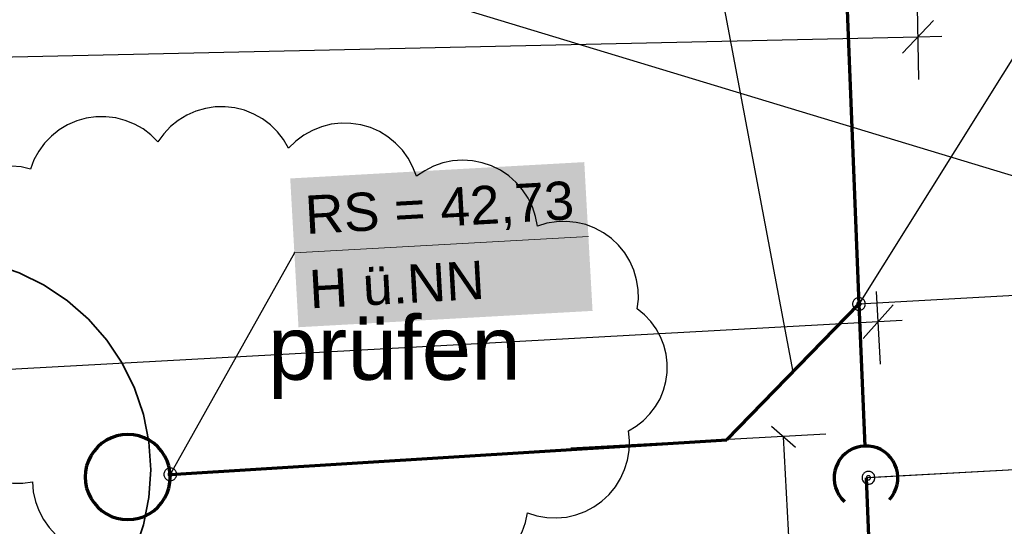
# Model space of a CAD drawing. Extents: x -779 to 790, y -208 to 633.
# Tile 141 of 232: x -186 to -140, y 440 to 464. Entities that reach past the tile are written whole.
import ezdxf
from ezdxf.lldxf.tags import DXFTag

# ---------------------------------------------------------------- set-up
doc = ezdxf.new("R2010")
doc.units = 0
doc.layers.get('0').update_dxf_attribs({"lineweight": 25})
for name, color, linetype, lineweight, true_color in [('01AFU Allgemein Bemaßung-A07F5V4RWF', 7, 'Continuous', 25, 0x848484), ('02 Raster Gebäude-A07F5V4QWF', 7, 'Continuous', 25, 0x848484), ('30 Baugrubenplanung - Bemaßung', 7, 'Continuous', 25, 0x848484), ('S_Abwasserschacht', 7, 'Continuous', 35, 0xffffff), ('S_Mass', 150, 'Continuous', 25, 0x007fff), ('S_Schmutzwasser_Grundleitung', 7, 'Continuous', 70, 0x7f5f00), ('X_Aenderungen', 6, 'Continuous', 25, 0xff00ff), ('X_Mass', 150, 'Continuous', 25, 0x007fff)]:
    doc.layers.add(name, color=color, linetype=linetype, lineweight=lineweight, true_color=true_color)
doc.layers.add('02 Raster Gebäude-A07F5V53WF', color=7, linetype='Continuous', lineweight=13)
doc.styles.get("Standard").update_dxf_attribs({"font": 'arial.ttf'})
tags = doc.linetypes.add('Raster-A07F5V4TWF', pattern=[0.2, 0.1, -0.05, 0, -0.05]).pattern_tags.tags
tags[10:11] = [DXFTag(74, 4), DXFTag(75, 0), DXFTag(340, '0'), DXFTag(46, 1.0), DXFTag(50, 0.0), DXFTag(44, 0.0), DXFTag(45, 0.0)]
tags[8:9] = [DXFTag(74, 4), DXFTag(75, 0), DXFTag(340, '0'), DXFTag(46, 1.0), DXFTag(50, 0.0), DXFTag(44, 0.0), DXFTag(45, 0.0)]
tags[6:7] = [DXFTag(74, 4), DXFTag(75, 0), DXFTag(340, '0'), DXFTag(46, 1.0), DXFTag(50, 0.0), DXFTag(44, 0.0), DXFTag(45, 0.0)]
tags[4:5] = [DXFTag(74, 4), DXFTag(75, 0), DXFTag(340, '0'), DXFTag(46, 1.0), DXFTag(50, 0.0), DXFTag(44, 0.0), DXFTag(45, 0.0)]
tags = doc.linetypes.add('Raster-A07F5V57WF', pattern=[0.2, 0.1, -0.05, 0, -0.05]).pattern_tags.tags
tags[10:11] = [DXFTag(74, 4), DXFTag(75, 0), DXFTag(340, '0'), DXFTag(46, 1.0), DXFTag(50, 0.0), DXFTag(44, 0.0), DXFTag(45, 0.0)]
tags[8:9] = [DXFTag(74, 4), DXFTag(75, 0), DXFTag(340, '0'), DXFTag(46, 1.0), DXFTag(50, 0.0), DXFTag(44, 0.0), DXFTag(45, 0.0)]
tags[6:7] = [DXFTag(74, 4), DXFTag(75, 0), DXFTag(340, '0'), DXFTag(46, 1.0), DXFTag(50, 0.0), DXFTag(44, 0.0), DXFTag(45, 0.0)]
tags[4:5] = [DXFTag(74, 4), DXFTag(75, 0), DXFTag(340, '0'), DXFTag(46, 1.0), DXFTag(50, 0.0), DXFTag(44, 0.0), DXFTag(45, 0.0)]

# ---------------------------------------------------------------- blocks, each defined once
blk = doc.blocks.new('Referenz-A07F5V4VWF', base_point=(-401.415, -176.34))
at = {"layer": '01AFU Allgemein Bemaßung-A07F5V4RWF', "color": 0, "lineweight": -2}
for p, q in [((-145.867, 447.356), (-146.053, 450.758)), ((-146.684, 448.563), (-145.268, 450.143)), ((-328.32, 439.376), (-145.976, 449.353)), ((-145.976, 449.353), (-144.852, 449.415))]:
    blk.add_line(p, q, dxfattribs=at)
at = {"layer": '02 Raster Gebäude-A07F5V4QWF', "color": 0, "linetype": 'Raster-A07F5V4TWF', "lineweight": -2, "ltscale": 187.5}
blk.add_line((458.124, 274.957), (-306.446, 506.77), dxfattribs=at)
at = {"layer": '30 Baugrubenplanung - Bemaßung', "color": 0, "lineweight": -2}
for p, q in [((-144.056, 460.729), (-144.131, 464.134)), ((-144.833, 461.962), (-143.367, 463.495)), ((-352.803, 458.112), (-144.1, 462.728)), ((-144.1, 462.728), (-142.975, 462.753))]:
    blk.add_line(p, q, dxfattribs=at)
blk = doc.blocks.new('Referenz-A07F5V59WF', base_point=(-759.499, -206.186))
at = {"layer": '02 Raster Gebäude-A07F5V53WF', "color": 0, "linetype": 'Raster-A07F5V57WF', "ltscale": 117.000008}
blk.add_line((458.011, 274.994), (-306.417, 506.754), dxfattribs=at)
blk = doc.blocks.new('Maß-A07F5VBLWF', base_point=(-160.407, 405.733))
at = {"color": 0, "linetype": 'ByBlock', "lineweight": -2, "ltscale": 0.25}
for p, q in [((-150.981, 444.446), (-149.864, 443.445)), ((-148.425, 444.055), (-160.407, 443.399)), ((-148.361, 406.28), (-150.422, 443.945)), ((-148.919, 406.78), (-147.802, 405.779)), ((-146.364, 406.389), (-158.346, 405.733))]:
    blk.add_line(p, q, dxfattribs=at)
at = {"color": 0, "linetype": 'ByBlock', "lineweight": -2, "ltscale": 0.25, "insert": (-147.118, 427.492), "char_height": 1.8, "attachment_point": 1, "rotation": 273.1327}
blk.add_mtext('{\\fArial;1.89}', dxfattribs=at)
blk = doc.blocks.new('Maß-A07F5VBPWF', base_point=(-146.543, 406.486))
at = {"color": 0, "linetype": 'ByBlock', "lineweight": -2, "ltscale": 0.25}
for p, q in [((-117.314, 444.138), (-116.197, 443.137)), ((-114.758, 443.746), (-146.543, 442.007)), ((-114.811, 408.116), (-116.755, 443.637)), ((-115.37, 408.617), (-114.253, 407.615)), ((-112.814, 408.225), (-144.599, 406.486))]:
    blk.add_line(p, q, dxfattribs=at)
at = {"color": 0, "linetype": 'ByBlock', "lineweight": -2, "ltscale": 0.25, "insert": (-113.867, 436.54), "char_height": 1.8, "attachment_point": 1, "rotation": 273.1327}
blk.add_mtext('{\\fArial;1.78}', dxfattribs=at)
blk = doc.blocks.new('Maß-A07F5VBRWF', base_point=(-146.875, 406.492))
at = {"color": 0, "linetype": 'ByBlock', "lineweight": -2, "ltscale": 0.25}
for p, q in [((-104.721, 452.484), (-146.875, 450.177)), ((-107.276, 452.875), (-106.159, 451.874)), ((-104.327, 408.69), (-106.718, 452.374)), ((-104.885, 409.19), (-103.768, 408.189)), ((-102.33, 408.799), (-144.484, 406.492))]:
    blk.add_line(p, q, dxfattribs=at)
at = {"color": 0, "linetype": 'ByBlock', "lineweight": -2, "ltscale": 0.25, "insert": (-103.255, 433.014), "char_height": 1.8, "attachment_point": 1, "rotation": 273.1327}
blk.add_mtext('{\\fArial;2.19}', dxfattribs=at)
blk = doc.blocks.new('Kreis-A07F5VCFWF', base_point=(-200.152, 432.395))
at = {"color": 0, "linetype": 'ByBlock', "lineweight": -2, "ltscale": 0.35}
for p, q in [((-192.74, 452.054), (-193.979, 451.634)), ((-191.457, 452.309), (-192.74, 452.054)), ((-190.152, 452.395), (-191.457, 452.309)), ((-188.847, 452.309), (-190.152, 452.395)), ((-187.564, 452.054), (-188.847, 452.309)), ((-186.325, 451.634), (-187.564, 452.054)), ((-193.979, 451.634), (-195.152, 451.055)), ((-185.152, 451.055), (-186.325, 451.634)), ((-195.152, 451.055), (-196.24, 450.328)), ((-184.064, 450.328), (-185.152, 451.055)), ((-196.24, 450.328), (-197.223, 449.466)), ((-183.081, 449.466), (-184.064, 450.328)), ((-197.223, 449.466), (-198.086, 448.482)), ((-182.218, 448.482), (-183.081, 449.466)), ((-198.086, 448.482), (-198.812, 447.395)), ((-181.492, 447.395), (-182.218, 448.482)), ((-198.812, 447.395), (-199.391, 446.222)), ((-180.913, 446.222), (-181.492, 447.395)), ((-199.391, 446.222), (-199.811, 444.983)), ((-180.493, 444.983), (-180.913, 446.222)), ((-199.811, 444.983), (-200.066, 443.7)), ((-180.238, 443.7), (-180.493, 444.983)), ((-200.066, 443.7), (-200.152, 442.395)), ((-180.152, 442.395), (-180.238, 443.7)), ((-200.152, 442.395), (-200.066, 441.09)), ((-180.238, 441.09), (-180.152, 442.395)), ((-200.066, 441.09), (-199.811, 439.807)), ((-180.493, 439.807), (-180.238, 441.09)), ((-199.811, 439.807), (-199.391, 438.568)), ((-180.913, 438.568), (-180.493, 439.807)), ((-199.391, 438.568), (-198.812, 437.395)), ((-181.492, 437.395), (-180.913, 438.568)), ((-198.812, 437.395), (-198.086, 436.307)), ((-182.218, 436.307), (-181.492, 437.395)), ((-198.086, 436.307), (-197.223, 435.324)), ((-183.081, 435.324), (-182.218, 436.307)), ((-197.223, 435.324), (-196.24, 434.461)), ((-184.064, 434.461), (-183.081, 435.324)), ((-196.24, 434.461), (-195.152, 433.735)), ((-185.152, 433.735), (-184.064, 434.461)), ((-195.152, 433.735), (-193.979, 433.156)), ((-186.325, 433.156), (-185.152, 433.735)), ((-193.979, 433.156), (-192.74, 432.736)), ((-187.564, 432.736), (-186.325, 433.156)), ((-192.74, 432.736), (-191.457, 432.48)), ((-188.847, 432.48), (-187.564, 432.736)), ((-191.457, 432.48), (-190.152, 432.395)), ((-190.152, 432.395), (-188.847, 432.48))]:
    blk.add_line(p, q, dxfattribs=at)
blk = doc.blocks.new('Revisionswolke-A07F5VFVWF', base_point=(-191.647, 436.133))
at = {"color": 0, "linetype": 'ByBlock', "lineweight": -2, "ltscale": 0.25}
for p, q in [((-177.121, 459.433), (-177.582, 459.364)), ((-176.655, 459.442), (-177.121, 459.433)), ((-176.192, 459.389), (-176.655, 459.442)), ((-175.74, 459.275), (-176.192, 459.389)), ((-182.722, 458.97), (-183.181, 458.903)), ((-182.258, 458.976), (-182.722, 458.97)), ((-181.797, 458.92), (-182.258, 458.976)), ((-181.347, 458.804), (-181.797, 458.92)), ((-178.457, 459.046), (-178.855, 458.803)), ((-178.03, 459.234), (-178.457, 459.046)), ((-177.582, 459.364), (-178.03, 459.234)), ((-175.306, 459.102), (-175.74, 459.275)), ((-174.9, 458.875), (-175.306, 459.102)), ((-184.054, 458.592), (-184.452, 458.354)), ((-183.628, 458.777), (-184.054, 458.592)), ((-183.181, 458.903), (-183.628, 458.777)), ((-180.917, 458.631), (-181.347, 458.804)), ((-180.513, 458.402), (-180.917, 458.631)), ((-179.218, 458.511), (-179.539, 458.172)), ((-178.855, 458.803), (-179.218, 458.511)), ((-174.527, 458.595), (-174.9, 458.875)), ((-174.194, 458.269), (-174.527, 458.595)), ((-172.123, 458.505), (-172.557, 458.333)), ((-171.671, 458.619), (-172.123, 458.505)), ((-171.207, 458.671), (-171.671, 458.619)), ((-170.741, 458.663), (-171.207, 458.671)), ((-170.28, 458.593), (-170.741, 458.663)), ((-169.832, 458.462), (-170.28, 458.593)), ((-169.405, 458.274), (-169.832, 458.462)), ((-184.815, 458.065), (-185.137, 457.73)), ((-184.452, 458.354), (-184.815, 458.065)), ((-180.143, 458.121), (-180.513, 458.402)), ((-179.813, 457.795), (-180.143, 458.121)), ((-179.539, 458.172), (-179.813, 457.795)), ((-173.907, 457.901), (-174.194, 458.269)), ((-172.964, 458.105), (-173.337, 457.825)), ((-172.557, 458.333), (-172.964, 458.105)), ((-169.007, 458.031), (-169.405, 458.274)), ((-168.644, 457.738), (-169.007, 458.031)), ((-185.137, 457.73), (-185.412, 457.356)), ((-173.67, 457.499), (-173.907, 457.901)), ((-173.337, 457.825), (-173.67, 457.499)), ((-168.323, 457.4), (-168.644, 457.738)), ((-185.412, 457.356), (-185.636, 456.949)), ((-168.049, 457.022), (-168.323, 457.4)), ((-187.148, 456.64), (-187.593, 456.564)), ((-186.696, 456.658), (-187.148, 456.64)), ((-186.245, 456.617), (-186.696, 456.658)), ((-185.804, 456.517), (-186.245, 456.617)), ((-185.636, 456.949), (-185.804, 456.517)), ((-167.828, 456.611), (-168.049, 457.022)), ((-167.663, 456.175), (-167.828, 456.611)), ((-166.863, 456.648), (-167.279, 456.438)), ((-166.423, 456.802), (-166.863, 456.648)), ((-165.967, 456.897), (-166.423, 456.802)), ((-165.502, 456.93), (-165.967, 456.897)), ((-165.037, 456.902), (-165.502, 456.93)), ((-164.58, 456.813), (-165.037, 456.902)), ((-164.138, 456.664), (-164.58, 456.813)), ((-163.72, 456.459), (-164.138, 456.664)), ((-188.436, 456.24), (-188.819, 455.999)), ((-188.026, 456.43), (-188.436, 456.24)), ((-187.593, 456.564), (-188.026, 456.43)), ((-167.279, 456.438), (-167.663, 456.175)), ((-163.332, 456.2), (-163.72, 456.459)), ((-162.983, 455.892), (-163.332, 456.2)), ((-189.167, 455.71), (-189.474, 455.378)), ((-188.819, 455.999), (-189.167, 455.71)), ((-162.676, 455.541), (-162.983, 455.892)), ((-189.474, 455.378), (-189.736, 455.009)), ((-162.419, 455.153), (-162.676, 455.541)), ((-189.736, 455.009), (-189.946, 454.609)), ((-162.215, 454.734), (-162.419, 455.153)), ((-189.946, 454.609), (-190.103, 454.184)), ((-162.068, 454.292), (-162.215, 454.734)), ((-161.981, 453.834), (-162.068, 454.292)), ((-190.103, 454.184), (-190.204, 453.743)), ((-161.539, 453.968), (-161.981, 453.834)), ((-161.084, 454.044), (-161.539, 453.968)), ((-160.623, 454.059), (-161.084, 454.044)), ((-160.163, 454.013), (-160.623, 454.059)), ((-159.714, 453.907), (-160.163, 454.013)), ((-159.283, 453.743), (-159.714, 453.907)), ((-190.204, 453.743), (-190.245, 453.293)), ((-158.877, 453.524), (-159.283, 453.743)), ((-158.503, 453.254), (-158.877, 453.524)), ((-190.245, 453.293), (-190.228, 452.841)), ((-158.168, 452.936), (-158.503, 453.254)), ((-157.877, 452.578), (-158.168, 452.936)), ((-190.228, 452.841), (-190.152, 452.395)), ((-157.636, 452.184), (-157.877, 452.578)), ((-190.506, 452.116), (-190.821, 451.794)), ((-190.152, 452.395), (-190.506, 452.116)), ((-157.449, 451.762), (-157.636, 452.184)), ((-190.821, 451.794), (-191.091, 451.434)), ((-157.319, 451.319), (-157.449, 451.762)), ((-191.091, 451.434), (-191.312, 451.041)), ((-157.248, 450.863), (-157.319, 451.319)), ((-191.48, 450.623), (-191.592, 450.186)), ((-191.312, 451.041), (-191.48, 450.623)), ((-157.238, 450.402), (-157.248, 450.863)), ((-191.592, 450.186), (-191.647, 449.739)), ((-157.289, 449.943), (-157.238, 450.402)), ((-191.647, 449.739), (-191.642, 449.289)), ((-156.954, 449.673), (-157.289, 449.943)), ((-156.658, 449.361), (-156.954, 449.673)), ((-191.642, 449.289), (-191.579, 448.842)), ((-156.403, 449.015), (-156.658, 449.361)), ((-191.579, 448.842), (-191.459, 448.408)), ((-156.195, 448.638), (-156.403, 449.015)), ((-191.459, 448.408), (-191.282, 447.994)), ((-156.038, 448.239), (-156.195, 448.638)), ((-191.282, 447.994), (-191.054, 447.605)), ((-155.932, 447.822), (-156.038, 448.239)), ((-155.881, 447.395), (-155.932, 447.822)), ((-191.054, 447.605), (-190.776, 447.25)), ((-155.885, 446.965), (-155.881, 447.395)), ((-190.776, 447.25), (-190.455, 446.934)), ((-190.455, 446.934), (-190.095, 446.663)), ((-155.944, 446.539), (-155.885, 446.965)), ((-190.095, 446.663), (-189.703, 446.441)), ((-189.703, 446.441), (-189.829, 445.996)), ((-156.057, 446.124), (-155.944, 446.539)), ((-189.829, 445.996), (-189.895, 445.538)), ((-156.222, 445.727), (-156.057, 446.124)), ((-189.895, 445.538), (-189.901, 445.076)), ((-156.437, 445.355), (-156.222, 445.727)), ((-189.901, 445.076), (-189.845, 444.617)), ((-156.697, 445.013), (-156.437, 445.355)), ((-189.845, 444.617), (-189.73, 444.169)), ((-157.338, 444.442), (-156.999, 444.707)), ((-156.999, 444.707), (-156.697, 445.013)), ((-189.73, 444.169), (-189.557, 443.74)), ((-157.708, 444.223), (-157.338, 444.442)), ((-157.661, 443.763), (-157.708, 444.223)), ((-189.557, 443.74), (-189.329, 443.338)), ((-157.675, 443.301), (-157.661, 443.763)), ((-189.329, 443.338), (-189.05, 442.969)), ((-157.749, 442.844), (-157.675, 443.301)), ((-189.05, 442.969), (-188.725, 442.64)), ((-157.883, 442.401), (-157.749, 442.844)), ((-188.725, 442.64), (-188.359, 442.357)), ((-188.359, 442.357), (-187.96, 442.124)), ((-158.074, 441.98), (-157.883, 442.401)), ((-187.96, 442.124), (-187.533, 441.946)), ((-187.533, 441.946), (-187.087, 441.825)), ((-187.087, 441.825), (-186.628, 441.764)), ((-186.166, 441.764), (-185.707, 441.825)), ((-185.707, 441.825), (-185.668, 441.361)), ((-158.319, 441.587), (-158.074, 441.98)), ((-186.628, 441.764), (-186.166, 441.764)), ((-185.668, 441.361), (-185.568, 440.907)), ((-158.613, 441.23), (-158.319, 441.587)), ((-185.568, 440.907), (-185.41, 440.47)), ((-159.329, 440.646), (-158.952, 440.914)), ((-158.952, 440.914), (-158.613, 441.23)), ((-185.41, 440.47), (-185.195, 440.058)), ((-160.172, 440.27), (-159.738, 440.43)), ((-159.738, 440.43), (-159.329, 440.646)), ((-185.195, 440.058), (-184.927, 439.677)), ((-162.545, 439.91), (-162.443, 440.364)), ((-162.443, 440.364), (-162.002, 440.225)), ((-162.002, 440.225), (-161.546, 440.145)), ((-161.546, 440.145), (-161.084, 440.126)), ((-161.084, 440.126), (-160.623, 440.168)), ((-160.623, 440.168), (-160.172, 440.27)), ((-184.927, 439.677), (-184.612, 439.335)), ((-162.706, 439.473), (-162.545, 439.91)), ((-184.612, 439.335), (-184.254, 439.038)), ((-184.254, 439.038), (-183.861, 438.79)), ((-163.193, 438.682), (-162.923, 439.061)), ((-162.923, 439.061), (-162.706, 439.473)), ((-183.861, 438.79), (-183.438, 438.596)), ((-183.438, 438.596), (-182.993, 438.46)), ((-181.154, 438.52), (-180.719, 438.685)), ((-180.719, 438.685), (-180.31, 438.906)), ((-180.31, 438.906), (-180.14, 438.473)), ((-163.51, 438.341), (-163.193, 438.682)), ((-182.993, 438.46), (-182.534, 438.383)), ((-182.534, 438.383), (-182.07, 438.368)), ((-182.07, 438.368), (-181.607, 438.414)), ((-181.607, 438.414), (-181.154, 438.52)), ((-180.14, 438.473), (-179.915, 438.066)), ((-168.41, 437.797), (-168.191, 438.208)), ((-168.191, 438.208), (-167.816, 437.933)), ((-163.869, 438.045), (-163.51, 438.341)), ((-179.915, 438.066), (-179.638, 437.693)), ((-179.638, 437.693), (-179.314, 437.359)), ((-174.633, 437.321), (-174.304, 437.65)), ((-174.304, 437.65), (-174.015, 437.286)), ((-168.68, 437.419), (-168.41, 437.797)), ((-167.816, 437.933), (-167.407, 437.71)), ((-167.407, 437.71), (-166.973, 437.542)), ((-164.688, 437.607), (-164.264, 437.799)), ((-164.264, 437.799), (-163.869, 438.045)), ((-179.314, 437.359), (-178.949, 437.071)), ((-175.003, 437.039), (-174.633, 437.321)), ((-174.015, 437.286), (-173.68, 436.963)), ((-168.999, 437.079), (-168.68, 437.419)), ((-166.973, 437.542), (-166.521, 437.434)), ((-166.521, 437.434), (-166.058, 437.386)), ((-166.058, 437.386), (-165.593, 437.399)), ((-165.593, 437.399), (-165.133, 437.473)), ((-165.133, 437.473), (-164.688, 437.607)), ((-178.949, 437.071), (-178.549, 436.833)), ((-178.549, 436.833), (-178.122, 436.65)), ((-175.837, 436.632), (-175.406, 436.808)), ((-175.406, 436.808), (-175.003, 437.039)), ((-173.68, 436.963), (-173.306, 436.686)), ((-169.755, 436.54), (-169.359, 436.785)), ((-169.359, 436.785), (-168.999, 437.079)), ((-178.122, 436.65), (-177.674, 436.525)), ((-177.674, 436.525), (-177.213, 436.46)), ((-177.213, 436.46), (-176.748, 436.456)), ((-176.748, 436.456), (-176.287, 436.514)), ((-176.287, 436.514), (-175.837, 436.632)), ((-173.306, 436.686), (-172.898, 436.462)), ((-172.898, 436.462), (-172.464, 436.293)), ((-172.464, 436.293), (-172.012, 436.183)), ((-170.625, 436.217), (-170.179, 436.35)), ((-170.179, 436.35), (-169.755, 436.54)), ((-172.012, 436.183), (-171.55, 436.133)), ((-171.55, 436.133), (-171.085, 436.144)), ((-171.085, 436.144), (-170.625, 436.217))]:
    blk.add_line(p, q, dxfattribs=at)
blk = doc.blocks.new('Einzeiliger Text-A07F5VFXWF', base_point=(-174.642, 446.618))
at = {"color": 0, "lineweight": -2, "insert": (-174.642, 449.618), "char_height": 3, "attachment_point": 1}
blk.add_mtext('{\\fArial;prüfen}', dxfattribs=at)

msp = doc.modelspace()

# ---------------------------------------------------------------- linework, layer by layer
at = {"layer": 'S_Mass'}
for p, q in [((-138.287, 463.902), (-146.875, 450.177)), ((-173.402, 452.58), (-179.232, 442.175)), ((-173.411, 452.584), (-173.412, 452.582)), ((-173.412, 452.582), (-173.412, 452.581)), ((-173.412, 452.581), (-173.412, 452.58)), ((-173.412, 452.58), (-173.412, 452.578)), ((-173.412, 452.578), (-173.411, 452.577)), ((-173.41, 452.586), (-173.411, 452.585)), ((-173.411, 452.585), (-173.411, 452.584)), ((-173.411, 452.577), (-173.411, 452.576)), ((-173.411, 452.576), (-173.41, 452.575)), ((-173.409, 452.587), (-173.41, 452.586)), ((-173.41, 452.575), (-173.409, 452.574)), ((-173.408, 452.588), (-173.409, 452.587)), ((-173.409, 452.574), (-173.408, 452.573)), ((-173.407, 452.589), (-173.408, 452.588)), ((-173.408, 452.573), (-173.407, 452.572)), ((-173.406, 452.589), (-173.407, 452.589)), ((-173.407, 452.572), (-173.406, 452.571)), ((-173.405, 452.59), (-173.406, 452.589)), ((-173.406, 452.571), (-173.405, 452.571)), ((-173.404, 452.59), (-173.405, 452.59)), ((-173.405, 452.571), (-173.404, 452.57)), ((-173.402, 452.59), (-173.404, 452.59)), ((-173.404, 452.57), (-173.403, 452.57)), ((-173.403, 452.57), (-173.401, 452.57)), ((-173.401, 452.59), (-173.402, 452.59)), ((-173.4, 452.59), (-173.401, 452.59)), ((-173.401, 452.57), (-173.4, 452.57)), ((-173.398, 452.59), (-173.4, 452.59)), ((-173.4, 452.57), (-173.399, 452.571)), ((-173.399, 452.571), (-173.397, 452.571)), ((-173.397, 452.589), (-173.398, 452.59)), ((-173.396, 452.588), (-173.397, 452.589)), ((-173.397, 452.571), (-173.396, 452.572)), ((-173.395, 452.588), (-173.396, 452.588)), ((-173.396, 452.572), (-173.395, 452.573)), ((-173.394, 452.587), (-173.395, 452.588)), ((-173.395, 452.573), (-173.394, 452.574)), ((-173.393, 452.586), (-173.394, 452.587)), ((-173.394, 452.575), (-173.393, 452.576)), ((-173.394, 452.574), (-173.394, 452.575)), ((-173.393, 452.585), (-173.393, 452.586)), ((-173.392, 452.583), (-173.393, 452.585)), ((-173.393, 452.576), (-173.392, 452.577)), ((-173.392, 452.582), (-173.392, 452.583)), ((-173.392, 452.581), (-173.392, 452.582)), ((-173.392, 452.579), (-173.392, 452.581)), ((-173.392, 452.578), (-173.392, 452.579)), ((-173.392, 452.577), (-173.392, 452.578)), ((-147.172, 450.216), (-147.175, 450.177)), ((-147.175, 450.177), (-147.172, 450.137)), ((-147.165, 450.254), (-147.172, 450.216)), ((-147.172, 450.137), (-147.165, 450.099)), ((-147.152, 450.291), (-147.165, 450.254)), ((-147.135, 450.327), (-147.152, 450.291)), ((-147.113, 450.359), (-147.135, 450.327)), ((-147.087, 450.389), (-147.113, 450.359)), ((-147.057, 450.415), (-147.087, 450.389)), ((-147.025, 450.436), (-147.057, 450.415)), ((-146.99, 450.454), (-147.025, 450.436)), ((-146.952, 450.466), (-146.99, 450.454)), ((-146.974, 450.19), (-146.975, 450.177)), ((-146.975, 450.177), (-146.974, 450.164)), ((-146.971, 450.202), (-146.974, 450.19)), ((-146.974, 450.164), (-146.971, 450.151)), ((-146.967, 450.215), (-146.971, 450.202)), ((-146.971, 450.151), (-146.967, 450.138)), ((-146.961, 450.227), (-146.967, 450.215)), ((-146.967, 450.138), (-146.961, 450.127)), ((-146.954, 450.237), (-146.961, 450.227)), ((-146.961, 450.127), (-146.954, 450.116)), ((-146.946, 450.247), (-146.954, 450.237)), ((-146.914, 450.474), (-146.952, 450.466)), ((-146.936, 450.256), (-146.946, 450.247)), ((-146.925, 450.263), (-146.936, 450.256)), ((-146.913, 450.269), (-146.925, 450.263)), ((-146.875, 450.477), (-146.914, 450.474)), ((-146.901, 450.273), (-146.913, 450.269)), ((-146.888, 450.276), (-146.901, 450.273)), ((-146.875, 450.277), (-146.888, 450.276)), ((-146.836, 450.474), (-146.875, 450.477)), ((-146.862, 450.276), (-146.875, 450.277)), ((-146.849, 450.273), (-146.862, 450.276)), ((-146.837, 450.269), (-146.849, 450.273)), ((-146.825, 450.263), (-146.837, 450.269)), ((-146.797, 450.466), (-146.836, 450.474)), ((-146.814, 450.256), (-146.825, 450.263)), ((-146.804, 450.247), (-146.814, 450.256)), ((-146.796, 450.237), (-146.804, 450.247)), ((-146.76, 450.454), (-146.797, 450.466)), ((-146.788, 450.227), (-146.796, 450.237)), ((-146.796, 450.116), (-146.788, 450.127)), ((-146.782, 450.215), (-146.788, 450.227)), ((-146.788, 450.127), (-146.782, 450.138)), ((-146.778, 450.202), (-146.782, 450.215)), ((-146.782, 450.138), (-146.778, 450.151)), ((-146.776, 450.19), (-146.778, 450.202)), ((-146.778, 450.151), (-146.776, 450.164)), ((-146.775, 450.177), (-146.776, 450.19)), ((-146.776, 450.164), (-146.775, 450.177)), ((-146.725, 450.436), (-146.76, 450.454)), ((-146.692, 450.415), (-146.725, 450.436)), ((-146.663, 450.389), (-146.692, 450.415)), ((-146.637, 450.359), (-146.663, 450.389)), ((-146.615, 450.327), (-146.637, 450.359)), ((-146.598, 450.291), (-146.615, 450.327)), ((-146.585, 450.254), (-146.598, 450.291)), ((-146.577, 450.216), (-146.585, 450.254)), ((-146.585, 450.099), (-146.577, 450.137)), ((-146.575, 450.177), (-146.577, 450.216)), ((-146.577, 450.137), (-146.575, 450.177)), ((-147.165, 450.099), (-147.152, 450.062)), ((-147.152, 450.062), (-147.135, 450.027)), ((-147.135, 450.027), (-147.113, 449.994)), ((-147.113, 449.994), (-147.087, 449.964)), ((-147.087, 449.964), (-147.057, 449.939)), ((-147.057, 449.939), (-147.025, 449.917)), ((-147.025, 449.917), (-146.99, 449.899)), ((-146.99, 449.899), (-146.952, 449.887)), ((-146.954, 450.116), (-146.946, 450.106)), ((-146.952, 449.887), (-146.914, 449.879)), ((-146.946, 450.106), (-146.936, 450.097)), ((-146.936, 450.097), (-146.925, 450.09)), ((-146.925, 450.09), (-146.913, 450.084)), ((-146.914, 449.879), (-146.875, 449.877)), ((-146.913, 450.084), (-146.901, 450.08)), ((-146.901, 450.08), (-146.888, 450.077)), ((-146.888, 450.077), (-146.875, 450.077)), ((-146.875, 450.077), (-146.862, 450.077)), ((-146.875, 449.877), (-146.836, 449.879)), ((-146.862, 450.077), (-146.849, 450.08)), ((-146.849, 450.08), (-146.837, 450.084)), ((-146.837, 450.084), (-146.825, 450.09)), ((-146.836, 449.879), (-146.797, 449.887)), ((-146.825, 450.09), (-146.814, 450.097)), ((-146.814, 450.097), (-146.804, 450.106)), ((-146.804, 450.106), (-146.796, 450.116)), ((-146.797, 449.887), (-146.76, 449.899)), ((-146.76, 449.899), (-146.725, 449.917)), ((-146.725, 449.917), (-146.692, 449.939)), ((-146.692, 449.939), (-146.663, 449.964)), ((-146.663, 449.964), (-146.637, 449.994)), ((-146.637, 449.994), (-146.615, 450.027)), ((-146.615, 450.027), (-146.598, 450.062)), ((-146.598, 450.062), (-146.585, 450.099)), ((-103.293, 444.381), (-146.428, 442.013)), ((-179.51, 442.289), (-179.522, 442.252)), ((-179.492, 442.325), (-179.51, 442.289)), ((-179.47, 442.357), (-179.492, 442.325)), ((-179.444, 442.387), (-179.47, 442.357)), ((-179.415, 442.413), (-179.444, 442.387)), ((-179.382, 442.434), (-179.415, 442.413)), ((-179.347, 442.452), (-179.382, 442.434)), ((-179.31, 442.464), (-179.347, 442.452)), ((-179.272, 442.472), (-179.31, 442.464)), ((-179.293, 442.254), (-179.303, 442.245)), ((-179.282, 442.261), (-179.293, 442.254)), ((-179.271, 442.267), (-179.282, 442.261)), ((-179.232, 442.475), (-179.272, 442.472)), ((-179.258, 442.271), (-179.271, 442.267)), ((-179.245, 442.274), (-179.258, 442.271)), ((-179.232, 442.275), (-179.245, 442.274)), ((-179.193, 442.472), (-179.232, 442.475)), ((-179.219, 442.274), (-179.232, 442.275)), ((-179.206, 442.271), (-179.219, 442.274)), ((-179.194, 442.267), (-179.206, 442.271)), ((-179.182, 442.261), (-179.194, 442.267)), ((-179.155, 442.464), (-179.193, 442.472)), ((-179.171, 442.254), (-179.182, 442.261)), ((-179.162, 442.245), (-179.171, 442.254)), ((-179.118, 442.452), (-179.155, 442.464)), ((-179.082, 442.434), (-179.118, 442.452)), ((-179.05, 442.413), (-179.082, 442.434)), ((-179.02, 442.387), (-179.05, 442.413)), ((-178.994, 442.357), (-179.02, 442.387)), ((-178.973, 442.325), (-178.994, 442.357)), ((-178.955, 442.289), (-178.973, 442.325)), ((-178.943, 442.252), (-178.955, 442.289)), ((-146.578, 442.273), (-146.611, 442.251)), ((-146.543, 442.29), (-146.578, 442.273)), ((-146.506, 442.303), (-146.543, 442.29)), ((-146.467, 442.311), (-146.506, 442.303)), ((-146.428, 442.313), (-146.467, 442.311)), ((-146.389, 442.311), (-146.428, 442.313)), ((-146.35, 442.303), (-146.389, 442.311)), ((-146.313, 442.29), (-146.35, 442.303)), ((-146.278, 442.273), (-146.313, 442.29)), ((-146.245, 442.251), (-146.278, 442.273)), ((-179.53, 442.214), (-179.532, 442.175)), ((-179.532, 442.175), (-179.53, 442.135)), ((-179.522, 442.252), (-179.53, 442.214)), ((-179.53, 442.135), (-179.522, 442.097)), ((-179.522, 442.097), (-179.51, 442.06)), ((-179.51, 442.06), (-179.492, 442.025)), ((-179.492, 442.025), (-179.47, 441.992)), ((-179.47, 441.992), (-179.444, 441.962)), ((-179.444, 441.962), (-179.415, 441.937)), ((-179.415, 441.937), (-179.382, 441.915)), ((-179.382, 441.915), (-179.347, 441.897)), ((-179.347, 441.897), (-179.31, 441.885)), ((-179.329, 442.2), (-179.332, 442.188)), ((-179.332, 442.188), (-179.332, 442.175)), ((-179.332, 442.175), (-179.332, 442.162)), ((-179.332, 442.162), (-179.329, 442.149)), ((-179.325, 442.213), (-179.329, 442.2)), ((-179.329, 442.149), (-179.325, 442.136)), ((-179.319, 442.225), (-179.325, 442.213)), ((-179.325, 442.136), (-179.319, 442.125)), ((-179.312, 442.235), (-179.319, 442.225)), ((-179.319, 442.125), (-179.312, 442.114)), ((-179.303, 442.245), (-179.312, 442.235)), ((-179.312, 442.114), (-179.303, 442.104)), ((-179.31, 441.885), (-179.272, 441.877)), ((-179.303, 442.104), (-179.293, 442.095)), ((-179.293, 442.095), (-179.282, 442.088)), ((-179.282, 442.088), (-179.271, 442.082)), ((-179.272, 441.877), (-179.232, 441.875)), ((-179.271, 442.082), (-179.258, 442.078)), ((-179.258, 442.078), (-179.245, 442.075)), ((-179.245, 442.075), (-179.232, 442.075)), ((-179.232, 442.075), (-179.219, 442.075)), ((-179.232, 441.875), (-179.193, 441.877)), ((-179.219, 442.075), (-179.206, 442.078)), ((-179.206, 442.078), (-179.194, 442.082)), ((-179.194, 442.082), (-179.182, 442.088)), ((-179.193, 441.877), (-179.155, 441.885)), ((-179.182, 442.088), (-179.171, 442.095)), ((-179.171, 442.095), (-179.162, 442.104)), ((-179.153, 442.235), (-179.162, 442.245)), ((-179.162, 442.104), (-179.153, 442.114)), ((-179.155, 441.885), (-179.118, 441.897)), ((-179.146, 442.225), (-179.153, 442.235)), ((-179.153, 442.114), (-179.146, 442.125)), ((-179.14, 442.213), (-179.146, 442.225)), ((-179.146, 442.125), (-179.14, 442.136)), ((-179.136, 442.2), (-179.14, 442.213)), ((-179.14, 442.136), (-179.136, 442.149)), ((-179.133, 442.188), (-179.136, 442.2)), ((-179.136, 442.149), (-179.133, 442.162)), ((-179.132, 442.175), (-179.133, 442.188)), ((-179.133, 442.162), (-179.132, 442.175)), ((-179.118, 441.897), (-179.082, 441.915)), ((-179.082, 441.915), (-179.05, 441.937)), ((-179.05, 441.937), (-179.02, 441.962)), ((-179.02, 441.962), (-178.994, 441.992)), ((-178.994, 441.992), (-178.973, 442.025)), ((-178.973, 442.025), (-178.955, 442.06)), ((-178.955, 442.06), (-178.943, 442.097)), ((-178.935, 442.214), (-178.943, 442.252)), ((-178.943, 442.097), (-178.935, 442.135)), ((-178.932, 442.175), (-178.935, 442.214)), ((-178.935, 442.135), (-178.932, 442.175)), ((-146.725, 442.052), (-146.728, 442.013)), ((-146.728, 442.013), (-146.725, 441.974)), ((-146.718, 442.091), (-146.725, 442.052)), ((-146.725, 441.974), (-146.718, 441.935)), ((-146.705, 442.128), (-146.718, 442.091)), ((-146.718, 441.935), (-146.705, 441.898)), ((-146.688, 442.163), (-146.705, 442.128)), ((-146.705, 441.898), (-146.688, 441.863)), ((-146.666, 442.196), (-146.688, 442.163)), ((-146.688, 441.863), (-146.666, 441.83)), ((-146.64, 442.225), (-146.666, 442.196)), ((-146.666, 441.83), (-146.64, 441.801)), ((-146.611, 442.251), (-146.64, 442.225)), ((-146.64, 441.801), (-146.611, 441.775)), ((-146.527, 442.026), (-146.528, 442.013)), ((-146.528, 442.013), (-146.527, 442)), ((-146.525, 442.039), (-146.527, 442.026)), ((-146.527, 442), (-146.525, 441.987)), ((-146.52, 442.051), (-146.525, 442.039)), ((-146.525, 441.987), (-146.52, 441.975)), ((-146.515, 442.063), (-146.52, 442.051)), ((-146.52, 441.975), (-146.515, 441.963)), ((-146.507, 442.074), (-146.515, 442.063)), ((-146.515, 441.963), (-146.507, 441.952)), ((-146.499, 442.084), (-146.507, 442.074)), ((-146.507, 441.952), (-146.499, 441.942)), ((-146.489, 442.092), (-146.499, 442.084)), ((-146.499, 441.942), (-146.489, 441.934)), ((-146.478, 442.1), (-146.489, 442.092)), ((-146.489, 441.934), (-146.478, 441.927)), ((-146.466, 442.106), (-146.478, 442.1)), ((-146.478, 441.927), (-146.466, 441.921)), ((-146.454, 442.11), (-146.466, 442.106)), ((-146.466, 441.921), (-146.454, 441.917)), ((-146.441, 442.112), (-146.454, 442.11)), ((-146.454, 441.917), (-146.441, 441.914)), ((-146.428, 442.113), (-146.441, 442.112)), ((-146.441, 441.914), (-146.428, 441.913)), ((-146.415, 442.112), (-146.428, 442.113)), ((-146.428, 441.913), (-146.415, 441.914)), ((-146.402, 442.11), (-146.415, 442.112)), ((-146.415, 441.914), (-146.402, 441.917)), ((-146.39, 442.106), (-146.402, 442.11)), ((-146.402, 441.917), (-146.39, 441.921)), ((-146.378, 442.1), (-146.39, 442.106)), ((-146.39, 441.921), (-146.378, 441.927)), ((-146.367, 442.092), (-146.378, 442.1)), ((-146.378, 441.927), (-146.367, 441.934)), ((-146.357, 442.084), (-146.367, 442.092)), ((-146.367, 441.934), (-146.357, 441.942)), ((-146.349, 442.074), (-146.357, 442.084)), ((-146.357, 441.942), (-146.349, 441.952)), ((-146.341, 442.063), (-146.349, 442.074)), ((-146.349, 441.952), (-146.341, 441.963)), ((-146.336, 442.051), (-146.341, 442.063)), ((-146.341, 441.963), (-146.336, 441.975)), ((-146.331, 442.039), (-146.336, 442.051)), ((-146.336, 441.975), (-146.331, 441.987)), ((-146.329, 442.026), (-146.331, 442.039)), ((-146.331, 441.987), (-146.329, 442)), ((-146.328, 442.013), (-146.329, 442.026)), ((-146.329, 442), (-146.328, 442.013)), ((-146.216, 442.225), (-146.245, 442.251)), ((-146.245, 441.775), (-146.216, 441.801)), ((-146.19, 442.196), (-146.216, 442.225)), ((-146.216, 441.801), (-146.19, 441.83)), ((-146.168, 442.163), (-146.19, 442.196)), ((-146.19, 441.83), (-146.168, 441.863)), ((-146.151, 442.128), (-146.168, 442.163)), ((-146.168, 441.863), (-146.151, 441.898)), ((-146.138, 442.091), (-146.151, 442.128)), ((-146.151, 441.898), (-146.138, 441.935)), ((-146.131, 442.052), (-146.138, 442.091)), ((-146.138, 441.935), (-146.131, 441.974)), ((-146.128, 442.013), (-146.131, 442.052)), ((-146.131, 441.974), (-146.128, 442.013)), ((-146.611, 441.775), (-146.578, 441.753)), ((-146.578, 441.753), (-146.543, 441.736)), ((-146.543, 441.736), (-146.506, 441.723)), ((-146.506, 441.723), (-146.467, 441.716)), ((-146.467, 441.716), (-146.428, 441.713)), ((-146.428, 441.713), (-146.389, 441.716)), ((-146.389, 441.716), (-146.35, 441.723)), ((-146.35, 441.723), (-146.313, 441.736)), ((-146.313, 441.736), (-146.278, 441.753)), ((-146.278, 441.753), (-146.245, 441.775))]:
    msp.add_line(p, q, dxfattribs=at)
at = {"layer": 'S_Mass', "lineweight": 18}
msp.add_line((-173.402, 452.58), (-159.586, 453.348), dxfattribs=at)
at = {"layer": 'S_Mass', "color": 7, "true_color": 0xffffff}
for points in [[(-159.738, 456.075), (-173.596, 456.075), (-159.78, 456.842)], [(-173.25, 449.853), (-159.738, 456.075), (-173.596, 456.075)], [(-159.392, 449.853), (-173.25, 449.853), (-159.738, 456.075)], [(-173.208, 449.086), (-159.392, 449.853), (-173.25, 449.853)]]:
    msp.add_solid(points, dxfattribs=at)
at = {"layer": 'S_Schmutzwasser_Grundleitung'}
for p, q in [((-149.609, 517.517), (-146.875, 450.177)), ((-153.085, 443.8), (-146.875, 450.177)), ((-146.875, 450.177), (-146.604, 443.506)), ((-182.229, 443.783), (-182.446, 443.637)), ((-181.994, 443.898), (-182.229, 443.783)), ((-181.746, 443.982), (-181.994, 443.898)), ((-181.49, 444.033), (-181.746, 443.982)), ((-181.229, 444.051), (-181.49, 444.033)), ((-180.967, 444.033), (-181.229, 444.051)), ((-180.711, 443.982), (-180.967, 444.033)), ((-180.463, 443.898), (-180.711, 443.982)), ((-180.229, 443.783), (-180.463, 443.898)), ((-180.011, 443.637), (-180.229, 443.783)), ((-179.232, 442.175), (-153.085, 443.8)), ((-182.815, 443.268), (-182.961, 443.051)), ((-182.643, 443.465), (-182.815, 443.268)), ((-182.446, 443.637), (-182.643, 443.465)), ((-179.814, 443.465), (-180.011, 443.637)), ((-179.642, 443.268), (-179.814, 443.465)), ((-179.496, 443.051), (-179.642, 443.268)), ((-147.345, 443.274), (-147.504, 443.159)), ((-147.173, 443.368), (-147.345, 443.274)), ((-146.99, 443.439), (-147.173, 443.368)), ((-146.799, 443.485), (-146.99, 443.439)), ((-146.604, 443.506), (-146.799, 443.485)), ((-146.408, 443.501), (-146.604, 443.506)), ((-146.214, 443.47), (-146.408, 443.501)), ((-146.026, 443.415), (-146.214, 443.47)), ((-145.846, 443.335), (-146.026, 443.415)), ((-145.679, 443.233), (-145.846, 443.335)), ((-145.526, 443.11), (-145.679, 443.233)), ((-183.076, 442.816), (-183.16, 442.568)), ((-182.961, 443.051), (-183.076, 442.816)), ((-179.381, 442.816), (-179.496, 443.051)), ((-179.297, 442.568), (-179.381, 442.816)), ((-147.769, 442.871), (-147.871, 442.703)), ((-147.646, 443.024), (-147.769, 442.871)), ((-147.504, 443.159), (-147.646, 443.024)), ((-145.391, 442.967), (-145.526, 443.11)), ((-145.276, 442.809), (-145.391, 442.967)), ((-145.182, 442.637), (-145.276, 442.809)), ((-183.211, 442.312), (-183.229, 442.051)), ((-183.16, 442.568), (-183.211, 442.312)), ((-179.246, 442.312), (-179.297, 442.568)), ((-179.229, 442.051), (-179.246, 442.312)), ((-148.007, 442.336), (-148.037, 442.142)), ((-147.951, 442.524), (-148.007, 442.336)), ((-147.871, 442.703), (-147.951, 442.524)), ((-145.111, 442.453), (-145.182, 442.637)), ((-145.065, 442.263), (-145.111, 442.453)), ((-145.044, 442.068), (-145.065, 442.263)), ((-183.229, 442.051), (-183.211, 441.79)), ((-179.246, 441.79), (-179.229, 442.051)), ((-148.037, 442.142), (-148.042, 441.946)), ((-148.042, 441.946), (-148.021, 441.751)), ((-146.543, 442.007), (-146.211, 433.837)), ((-145.08, 441.678), (-145.049, 441.872)), ((-145.049, 441.872), (-145.044, 442.068)), ((-183.211, 441.79), (-183.16, 441.533)), ((-183.16, 441.533), (-183.076, 441.285)), ((-179.381, 441.285), (-179.297, 441.533)), ((-179.297, 441.533), (-179.246, 441.79)), ((-148.021, 441.751), (-147.975, 441.56)), ((-147.975, 441.56), (-147.904, 441.377)), ((-147.904, 441.377), (-147.811, 441.205)), ((-145.215, 441.31), (-145.135, 441.489)), ((-145.135, 441.489), (-145.08, 441.678)), ((-183.076, 441.285), (-182.961, 441.051)), ((-182.961, 441.051), (-182.815, 440.833)), ((-179.642, 440.833), (-179.496, 441.051)), ((-179.496, 441.051), (-179.381, 441.285)), ((-147.811, 441.205), (-147.695, 441.046)), ((-147.695, 441.046), (-147.56, 440.904)), ((-145.44, 440.99), (-145.317, 441.143)), ((-145.317, 441.143), (-145.215, 441.31)), ((-182.815, 440.833), (-182.643, 440.636)), ((-182.643, 440.636), (-182.446, 440.464)), ((-182.446, 440.464), (-182.229, 440.319)), ((-180.229, 440.319), (-180.011, 440.464)), ((-180.011, 440.464), (-179.814, 440.636)), ((-179.814, 440.636), (-179.642, 440.833)), ((-182.229, 440.319), (-181.994, 440.203)), ((-181.994, 440.203), (-181.746, 440.119)), ((-181.746, 440.119), (-181.49, 440.068)), ((-181.49, 440.068), (-181.229, 440.051)), ((-181.229, 440.051), (-180.967, 440.068)), ((-180.967, 440.068), (-180.711, 440.119)), ((-180.711, 440.119), (-180.463, 440.203)), ((-180.463, 440.203), (-180.229, 440.319))]:
    msp.add_line(p, q, dxfattribs=at)
at = {"layer": 'S_Schmutzwasser_Grundleitung', "lineweight": 13}
msp.add_line((-146.875, 450.177), (-146.875, 450.177), dxfattribs=at)
at = {"layer": 'X_Mass'}
msp.add_line((-153.921, 467.813), (-149.98, 446.988), dxfattribs=at)

# ---------------------------------------------------------------- block references
at = {"color": 8, "lineweight": 25, "ltscale": 1250, "true_color": 0x808080}
msp.add_blockref('Referenz-A07F5V59WF', (-759.499, -206.186), dxfattribs=at)
at = {"color": 8, "lineweight": 25, "ltscale": 12.5, "true_color": 0x808080}
msp.add_blockref('Referenz-A07F5V4VWF', (-401.415, -176.34), dxfattribs=at)
at = {"layer": 'S_Abwasserschacht', "ltscale": 0.35}
msp.add_blockref('Kreis-A07F5VCFWF', (-200.152, 432.395), dxfattribs=at)
at = {"layer": 'S_Mass', "ltscale": 0.25}
for name, p in [('Maß-A07F5VBRWF', (-146.875, 406.492)), ('Maß-A07F5VBLWF', (-160.407, 405.733)), ('Maß-A07F5VBPWF', (-146.543, 406.486))]:
    msp.add_blockref(name, p, dxfattribs=at)
at = {"layer": 'X_Aenderungen', "ltscale": 0.25}
for name, p in [('Revisionswolke-A07F5VFVWF', (-191.647, 436.133)), ('Einzeiliger Text-A07F5VFXWF', (-174.642, 446.618))]:
    msp.add_blockref(name, p, dxfattribs=at)

# ---------------------------------------------------------------- texts
at = {"layer": 'S_Mass', "char_height": 1.8, "attachment_point": 1, "rotation": 3.18}
for s, insert in [('{\\fArial;RS = 42,73}', (-172.95, 455.259)), ('{\\fArial;H ü.NN}', (-172.756, 451.765))]:
    msp.add_mtext(s, dxfattribs=dict(at, insert=insert))

doc.saveas('drawing.dxf')
